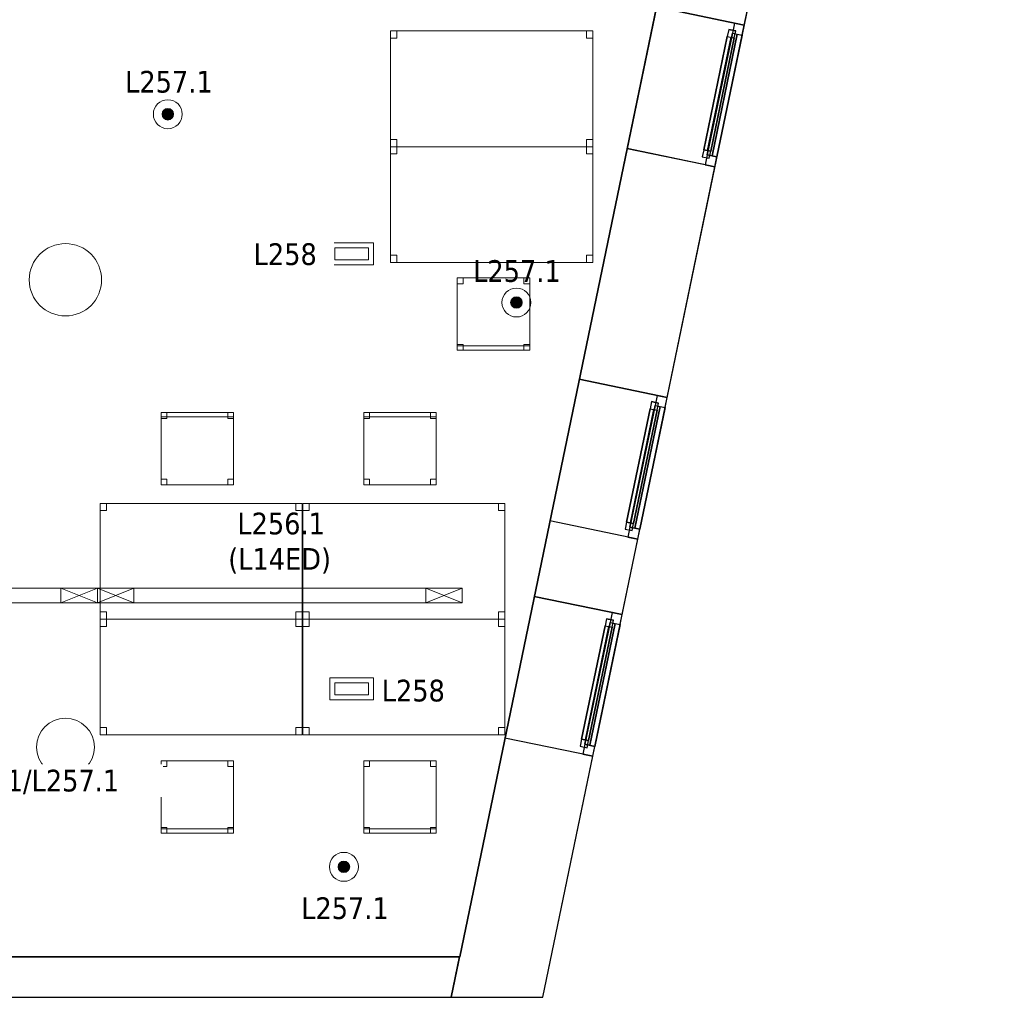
# Model space of a CAD drawing. Header units: metres. Extents: x 397.7 to 427.5, y 12.7 to 28.4.
# Tile 134 of 145: x 420.7 to 427.5, y 12.8 to 19.6. Entities that reach past the tile are written whole.
import ezdxf

# ---------------------------------------------------------------- set-up
doc = ezdxf.new("R2010")
doc.units = ezdxf.units.M
doc.layers.add('01_CARPINTERIA', color=5, linetype='Continuous', lineweight=25, true_color=0x0000ff)
doc.layers.add('01_SUELOS', color=7, linetype='Continuous', lineweight=25, true_color=0x007f00)
for name, color, linetype, lineweight in [('02_MOBILIARIO', 7, 'Continuous', 18), ('A-COLS-____-MCUT', 7, 'Continuous', 18), ('A-COLS-____-OTLN', 7, 'Continuous', 18), ('A-DETL-____-MBND', 7, 'Continuous', 18), ('A-DETL-GENF-OTLN', 7, 'Continuous', 18), ('A-GENM-____-OTLN', 7, 'Continuous', 18), ('A-WALL-____-MCUT', 7, 'Continuous', 25), ('A-WALL-____-OTLN', 7, 'Continuous', 25), ('E-LITE-____-IDEN', 7, 'Continuous', 30), ('E-LITE-EQPM-IDEN', 7, 'Continuous', 30)]:
    doc.layers.add(name, color=color, linetype=linetype, lineweight=lineweight)
doc.styles.add('Tahoma_4', font='tahoma.ttf', dxfattribs={"height": 0.15})

# ---------------------------------------------------------------- blocks, each defined once
blk = doc.blocks.new('Family - Taula 140X80_P2-152718-05_ENLLUMENAT_P2')
at = {"layer": 'A-DETL-____-MBND', "color": 253, "true_color": 0xaaaaaa}
for p, q in [((0, 0), (0, 0.8001)), ((0, 0.8001), (1.3973, 0.8001)), ((1.3973, 0.8001), (0, 0.8001)), ((0, 0.8001), (0, 0)), ((0, 0.7501), (0, 0.8001)), ((0, 0.8001), (0.0437, 0.8001)), ((0.0437, 0.8001), (0, 0.8001)), ((0, 0.8001), (0, 0.7501)), ((0.0437, 0.7501), (0, 0.7501)), ((0, 0.7501), (0.0437, 0.7501)), ((0.0437, 0.8001), (0.0437, 0.7501)), ((0.0437, 0.7501), (0.0437, 0.8001)), ((1.3536, 0.7501), (1.3536, 0.8001)), ((1.3536, 0.8001), (1.3973, 0.8001)), ((1.3973, 0.8001), (1.3536, 0.8001)), ((1.3536, 0.8001), (1.3536, 0.7501)), ((1.3973, 0.7501), (1.3536, 0.7501)), ((1.3536, 0.7501), (1.3973, 0.7501)), ((1.3973, 0.8001), (1.3973, 0)), ((1.3973, 0), (1.3973, 0.8001)), ((1.3973, 0.8001), (1.3973, 0.7501)), ((1.3973, 0.7501), (1.3973, 0.8001)), ((0, 0), (0, 0.05)), ((0, 0.05), (0.0437, 0.05)), ((0.0437, 0.05), (0, 0.05)), ((0, 0.05), (0, 0)), ((1.3973, 0), (0, 0)), ((0, 0), (1.3973, 0)), ((0.0437, 0), (0, 0)), ((0, 0), (0.0437, 0)), ((0.0437, 0.05), (0.0437, 0)), ((0.0437, 0), (0.0437, 0.05)), ((1.3536, 0), (1.3536, 0.05)), ((1.3536, 0.05), (1.3973, 0.05)), ((1.3973, 0.05), (1.3536, 0.05)), ((1.3536, 0.05), (1.3536, 0)), ((1.3973, 0), (1.3536, 0)), ((1.3536, 0), (1.3973, 0)), ((1.3973, 0.05), (1.3973, 0)), ((1.3973, 0), (1.3973, 0.05))]:
    blk.add_line(p, q, dxfattribs=at)
blk = doc.blocks.new('Family - Mur P2-152758-05_ENLLUMENAT_P2')
at = {"layer": 'A-WALL-____-MCUT', "color": 253, "true_color": 0xaaaaaa}
for p, q in [((25.4738, 0.28), (0.0555, 0.28)), ((25.4158, 0), (25.4738, 0.28)), ((0, 0), (25.4158, 0))]:
    blk.add_line(p, q, dxfattribs=at)
at = {"layer": 'A-WALL-____-OTLN', "color": 253, "true_color": 0xaaaaaa}
for p, q in [((25.4738, 0.28), (0.0555, 0.28)), ((25.4158, 0), (25.4738, 0.28)), ((0, 0), (25.4158, 0))]:
    blk.add_line(p, q, dxfattribs=at)
at = {"layer": 'A-WALL-____-OTLN', "color": 253, "lineweight": 18, "true_color": 0xaaaaaa}
blk.add_line((0, 0), (25.4158, 0), dxfattribs=at)
blk = doc.blocks.new('Family - LONDR55-XX_ZZ-ARQ-CAA-M3D-Londres55-152793-05_ENLLUMENAT_P2')
at = {"layer": '01_SUELOS', "color": 9, "true_color": 0xaad4aa}
for p, q in [((25.4191, 0), (28.5137, 14.9476)), ((28.5137, 14.9476), (25.4191, 0)), ((0, 0), (25.4191, 0)), ((25.4191, 0), (0, 0))]:
    blk.add_line(p, q, dxfattribs=at)
blk = doc.blocks.new('Family - Taula 140X80_P2-152821-05_ENLLUMENAT_P2')
at = {"layer": 'A-DETL-____-MBND', "color": 253, "true_color": 0xaaaaaa}
for p, q in [((0, 0.8001), (1.3973, 0.8001)), ((0, 0), (0, 0.8001)), ((1.3973, 0.8001), (0, 0.8001)), ((0, 0.8001), (0, 0)), ((0, 0.8001), (0.0437, 0.8001)), ((0, 0.7501), (0, 0.8001)), ((0.0437, 0.8001), (0, 0.8001)), ((0, 0.8001), (0, 0.7501)), ((0.0437, 0.7501), (0, 0.7501)), ((0, 0.7501), (0.0437, 0.7501)), ((0.0437, 0.8001), (0.0437, 0.7501)), ((0.0437, 0.7501), (0.0437, 0.8001)), ((1.3536, 0.8001), (1.3973, 0.8001)), ((1.3536, 0.7501), (1.3536, 0.8001)), ((1.3973, 0.8001), (1.3536, 0.8001)), ((1.3536, 0.8001), (1.3536, 0.7501)), ((1.3973, 0.7501), (1.3536, 0.7501)), ((1.3536, 0.7501), (1.3973, 0.7501)), ((1.3973, 0.8001), (1.3973, 0)), ((1.3973, 0), (1.3973, 0.8001)), ((1.3973, 0.8001), (1.3973, 0.7501)), ((1.3973, 0.7501), (1.3973, 0.8001)), ((0, 0.05), (0.0437, 0.05)), ((0, 0), (0, 0.05)), ((0.0437, 0.05), (0, 0.05)), ((0, 0.05), (0, 0)), ((0.0437, 0), (0, 0)), ((0, 0), (0.0437, 0)), ((0, 0), (1.3973, 0)), ((0.0437, 0.05), (0.0437, 0)), ((0.0437, 0), (0.0437, 0.05)), ((1.3536, 0.05), (1.3973, 0.05)), ((1.3536, 0), (1.3536, 0.05)), ((1.3973, 0.05), (1.3536, 0.05)), ((1.3536, 0.05), (1.3536, 0)), ((1.3973, 0), (1.3536, 0)), ((1.3536, 0), (1.3973, 0)), ((1.3973, 0.05), (1.3973, 0)), ((1.3973, 0), (1.3973, 0.05)), ((1.3973, 0), (0, 0))]:
    blk.add_line(p, q, dxfattribs=at)
blk = doc.blocks.new('Forma directa - LONDR55-XX_ZZ-ARQ-CAA-M3D-Londres55-152736-05_ENLLUMENAT_P2')
at = {"layer": '01_CARPINTERIA', "color": 161, "true_color": 0xaaaaff}
for p, q in [((0.07, 0.07), (0, 0.07)), ((0, 0.07), (0, 0)), ((0.07, 0.07), (0, 0.07)), ((0, 0.07), (0, 0)), ((0.1, 0.1), (0.05, 0.1)), ((0.05, 0.1), (0.05, 0.05)), ((0.1, 0.1), (0.05, 0.1)), ((0.05, 0.1), (0.05, 0.05)), ((0.07, 0.07), (0.93, 0.07)), ((0.93, 0.07), (0.07, 0.07)), ((0.07, 0.07), (0.07, 0)), ((0.07, 0), (0.07, 0.07)), ((0.07, 0), (0.07, 0.07)), ((0.07, 0.07), (0.07, 0)), ((0.1, 0.1), (0.9, 0.1)), ((0.9, 0.1), (0.1, 0.1)), ((0.1, 0.1), (0.1, 0.05)), ((0.1, 0.05), (0.1, 0.1)), ((0.1, 0.05), (0.1, 0.1)), ((0.1, 0.1), (0.1, 0.05)), ((0.9, 0.075), (0.1, 0.075)), ((0.9, 0.075), (0.1, 0.075)), ((0.9, 0.1), (0.9, 0.05)), ((0.9, 0.1), (0.9, 0.05)), ((0.95, 0.1), (0.9, 0.1)), ((0.9, 0.1), (0.9, 0.05)), ((0.95, 0.1), (0.9, 0.1)), ((0.9, 0.1), (0.9, 0.05)), ((0.93, 0.07), (0.93, 0)), ((0.93, 0.07), (0.93, 0)), ((1, 0.07), (0.93, 0.07)), ((0.93, 0.07), (0.93, 0)), ((1, 0.07), (0.93, 0.07)), ((0.93, 0.07), (0.93, 0)), ((0.95, 0.05), (0.95, 0.1)), ((0.95, 0.1), (0.95, 0.05)), ((1, 0), (1, 0.07)), ((1, 0.07), (1, 0)), ((0, 0), (0.07, 0)), ((0.05, 0.05), (0.1, 0.05)), ((0.05, 0.05), (0.1, 0.05)), ((0.93, 0.035), (0.07, 0.035)), ((0.07, 0.035), (0.93, 0.035)), ((0.07, 0), (0.93, 0)), ((0.93, 0), (0.07, 0)), ((0.1, 0.05), (0.9, 0.05)), ((0.9, 0.05), (0.1, 0.05)), ((0.9, 0.05), (0.95, 0.05)), ((0.9, 0.05), (0.95, 0.05)), ((0.93, 0), (1, 0)), ((0.93, 0), (1, 0)), ((0, 0), (0.07, 0))]:
    blk.add_line(p, q, dxfattribs=at)
blk = doc.blocks.new('Forma directa - Finestra P2-152838-05_ENLLUMENAT_P2')
at = {"xscale": 1.00000002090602, "yscale": 1.00000002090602, "zscale": 1.00000002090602}
blk.add_blockref('Forma directa - LONDR55-XX_ZZ-ARQ-CAA-M3D-Londres55-152736-05_ENLLUMENAT_P2', (0, 0), dxfattribs=at)
blk = doc.blocks.new('Family - Taula 140X80_P2-152856-05_ENLLUMENAT_P2')
at = {"layer": 'A-DETL-____-MBND', "color": 253, "true_color": 0xaaaaaa}
for p, q in [((0, 0), (0, 0.8001)), ((0, 0.8001), (1.3973, 0.8001)), ((1.3973, 0.8001), (0, 0.8001)), ((0, 0.8001), (0, 0)), ((0, 0.7501), (0, 0.8001)), ((0, 0.8001), (0.0437, 0.8001)), ((0.0437, 0.8001), (0, 0.8001)), ((0, 0.8001), (0, 0.7501)), ((0.0437, 0.7501), (0, 0.7501)), ((0, 0.7501), (0.0437, 0.7501)), ((0.0437, 0.8001), (0.0437, 0.7501)), ((0.0437, 0.7501), (0.0437, 0.8001)), ((1.3536, 0.7501), (1.3536, 0.8001)), ((1.3536, 0.8001), (1.3973, 0.8001)), ((1.3973, 0.8001), (1.3536, 0.8001)), ((1.3536, 0.8001), (1.3536, 0.7501)), ((1.3973, 0.7501), (1.3536, 0.7501)), ((1.3536, 0.7501), (1.3973, 0.7501)), ((1.3973, 0.8001), (1.3973, 0)), ((1.3973, 0), (1.3973, 0.8001)), ((1.3973, 0.8001), (1.3973, 0.7501)), ((1.3973, 0.7501), (1.3973, 0.8001)), ((0, 0), (0, 0.05)), ((0, 0.05), (0.0437, 0.05)), ((0.0437, 0.05), (0, 0.05)), ((0, 0.05), (0, 0)), ((1.3973, 0), (0, 0)), ((0, 0), (1.3973, 0)), ((0.0437, 0), (0, 0)), ((0, 0), (0.0437, 0)), ((0.0437, 0.05), (0.0437, 0)), ((0.0437, 0), (0.0437, 0.05)), ((1.3536, 0), (1.3536, 0.05)), ((1.3536, 0.05), (1.3973, 0.05)), ((1.3973, 0.05), (1.3536, 0.05)), ((1.3536, 0.05), (1.3536, 0)), ((1.3973, 0), (1.3536, 0)), ((1.3536, 0), (1.3973, 0)), ((1.3973, 0.05), (1.3973, 0)), ((1.3973, 0), (1.3973, 0.05))]:
    blk.add_line(p, q, dxfattribs=at)
blk = doc.blocks.new('Family - Taula 140X80_P2-152891-05_ENLLUMENAT_P2')
at = {"layer": 'A-DETL-____-MBND', "color": 253, "true_color": 0xaaaaaa}
for p, q in [((0, 0.8001), (0.0437, 0.8001)), ((0, 0.7501), (0, 0.8001)), ((0.0437, 0.8001), (0, 0.8001)), ((0, 0.8001), (0, 0.7501)), ((0, 0.8001), (1.3973, 0.8001)), ((0, 0), (0, 0.8001)), ((1.3973, 0.8001), (0, 0.8001)), ((0, 0.8001), (0, 0)), ((0.0437, 0.7501), (0, 0.7501)), ((0, 0.7501), (0.0437, 0.7501)), ((0.0437, 0.8001), (0.0437, 0.7501)), ((0.0437, 0.7501), (0.0437, 0.8001)), ((1.3536, 0.8001), (1.3973, 0.8001)), ((1.3536, 0.7501), (1.3536, 0.8001)), ((1.3973, 0.8001), (1.3536, 0.8001)), ((1.3536, 0.8001), (1.3536, 0.7501)), ((1.3973, 0.7501), (1.3536, 0.7501)), ((1.3536, 0.7501), (1.3973, 0.7501)), ((1.3973, 0.8001), (1.3973, 0)), ((1.3973, 0), (1.3973, 0.8001)), ((1.3973, 0.8001), (1.3973, 0.7501)), ((1.3973, 0.7501), (1.3973, 0.8001)), ((0, 0.05), (0.0437, 0.05)), ((0, 0), (0, 0.05)), ((0.0437, 0.05), (0, 0.05)), ((0, 0.05), (0, 0)), ((0, 0), (1.3973, 0)), ((0.0437, 0), (0, 0)), ((0, 0), (0.0437, 0)), ((0.0437, 0.05), (0.0437, 0)), ((0.0437, 0), (0.0437, 0.05)), ((1.3536, 0.05), (1.3973, 0.05)), ((1.3536, 0), (1.3536, 0.05)), ((1.3973, 0.05), (1.3536, 0.05)), ((1.3536, 0.05), (1.3536, 0)), ((1.3973, 0), (1.3536, 0)), ((1.3536, 0), (1.3973, 0)), ((1.3973, 0.05), (1.3973, 0)), ((1.3973, 0), (1.3973, 0.05)), ((1.3973, 0), (0, 0))]:
    blk.add_line(p, q, dxfattribs=at)
blk = doc.blocks.new('Family - Cadira d_Oficina_P2-152893-05_ENLLUMENAT_P2')
at = {"layer": 'A-DETL-____-MBND', "color": 253, "true_color": 0xaaaaaa}
for p, q in [((0, 0.46), (0, 0.5)), ((0, 0.5), (0.04, 0.5)), ((0.04, 0.5), (0, 0.5)), ((0, 0.5), (0, 0.46)), ((0, 0.47), (0, 0.5)), ((0, 0.5), (0.5, 0.5)), ((0.5, 0.5), (0, 0.5)), ((0, 0.5), (0, 0.47)), ((0, 0), (0, 0.5)), ((0, 0.5), (0.5, 0.5)), ((0.5, 0.5), (0, 0.5)), ((0, 0.5), (0, 0)), ((0.04, 0.5), (0.04, 0.46)), ((0.04, 0.46), (0.04, 0.5)), ((0.46, 0.46), (0.46, 0.5)), ((0.46, 0.5), (0.5, 0.5)), ((0.5, 0.5), (0.46, 0.5)), ((0.46, 0.5), (0.46, 0.46)), ((0.5, 0.5), (0.5, 0.46)), ((0.5, 0.46), (0.5, 0.5)), ((0.5, 0.5), (0.5, 0.47)), ((0.5, 0.47), (0.5, 0.5)), ((0.5, 0.5), (0.5, 0)), ((0.5, 0), (0.5, 0.5)), ((0.5, 0.47), (0, 0.47)), ((0, 0.47), (0.5, 0.47)), ((0.04, 0.46), (0, 0.46)), ((0, 0.46), (0.04, 0.46)), ((0.5, 0.46), (0.46, 0.46)), ((0.46, 0.46), (0.5, 0.46)), ((0, 0), (0, 0.04)), ((0, 0.04), (0.04, 0.04)), ((0.04, 0.04), (0, 0.04)), ((0, 0.04), (0, 0)), ((0.5, 0), (0, 0)), ((0.04, 0), (0, 0)), ((0, 0), (0.04, 0)), ((0.04, 0.04), (0.04, 0)), ((0.04, 0), (0.04, 0.04)), ((0.46, 0), (0.46, 0.04)), ((0.46, 0.04), (0.5, 0.04)), ((0.5, 0.04), (0.46, 0.04)), ((0.46, 0.04), (0.46, 0)), ((0.5, 0), (0.46, 0)), ((0.46, 0), (0.5, 0)), ((0.5, 0.04), (0.5, 0)), ((0.5, 0), (0.5, 0.04)), ((0, 0), (0.5, 0))]:
    blk.add_line(p, q, dxfattribs=at)
blk = doc.blocks.new('Family - Cadira d_Oficina_P2-152897-05_ENLLUMENAT_P2')
at = {"layer": 'A-DETL-____-MBND', "color": 253, "true_color": 0xaaaaaa}
for p, q in [((0, 0.5), (0.5, 0.5)), ((0, 0), (0, 0.5)), ((0.5, 0.5), (0, 0.5)), ((0, 0.5), (0, 0)), ((0, 0.46), (0, 0.5)), ((0, 0.5), (0.04, 0.5)), ((0.04, 0.5), (0, 0.5)), ((0, 0.5), (0, 0.46)), ((0.04, 0.5), (0.04, 0.46)), ((0.04, 0.46), (0.04, 0.5)), ((0.46, 0.46), (0.46, 0.5)), ((0.46, 0.5), (0.5, 0.5)), ((0.5, 0.5), (0.46, 0.5)), ((0.46, 0.5), (0.46, 0.46)), ((0.5, 0.5), (0.5, 0)), ((0.5, 0), (0.5, 0.5)), ((0.5, 0.5), (0.5, 0.46)), ((0.5, 0.46), (0.5, 0.5)), ((0.04, 0.46), (0, 0.46)), ((0, 0.46), (0.04, 0.46)), ((0.5, 0.46), (0.46, 0.46)), ((0.46, 0.46), (0.5, 0.46)), ((0, 0), (0, 0.04)), ((0, 0.04), (0.04, 0.04)), ((0.04, 0.04), (0, 0.04)), ((0, 0.04), (0, 0)), ((0, 0), (0, 0.03)), ((0, 0.03), (0.5, 0.03)), ((0.5, 0.03), (0, 0.03)), ((0, 0.03), (0, 0)), ((0, 0), (0.5, 0)), ((0.04, 0), (0, 0)), ((0, 0), (0.04, 0)), ((0.5, 0), (0, 0)), ((0, 0), (0.5, 0)), ((0.04, 0.04), (0.04, 0)), ((0.04, 0), (0.04, 0.04)), ((0.46, 0), (0.46, 0.04)), ((0.46, 0.04), (0.5, 0.04)), ((0.5, 0.04), (0.46, 0.04)), ((0.46, 0.04), (0.46, 0)), ((0.5, 0), (0.46, 0)), ((0.5, 0.04), (0.5, 0)), ((0.5, 0), (0.5, 0.04)), ((0.5, 0.03), (0.5, 0)), ((0.5, 0), (0.5, 0.03)), ((0.5, 0), (0, 0)), ((0.46, 0), (0.5, 0))]:
    blk.add_line(p, q, dxfattribs=at)
blk = doc.blocks.new('Family - Cadira d_Oficina_P2-152935-05_ENLLUMENAT_P2')
at = {"layer": 'A-DETL-____-MBND', "color": 253, "true_color": 0xaaaaaa}
for p, q in [((0, 0.46), (0, 0.5)), ((0, 0.5), (0.04, 0.5)), ((0.04, 0.5), (0, 0.5)), ((0, 0.5), (0, 0.46)), ((0, 0.5), (0.5, 0.5)), ((0, 0), (0, 0.5)), ((0.5, 0.5), (0, 0.5)), ((0, 0.5), (0, 0)), ((0.04, 0.5), (0.04, 0.46)), ((0.04, 0.46), (0.04, 0.5)), ((0.46, 0.46), (0.46, 0.5)), ((0.46, 0.5), (0.5, 0.5)), ((0.5, 0.5), (0.46, 0.5)), ((0.46, 0.5), (0.46, 0.46)), ((0.5, 0.5), (0.5, 0.46)), ((0.5, 0.46), (0.5, 0.5)), ((0.5, 0.5), (0.5, 0)), ((0.5, 0), (0.5, 0.5)), ((0.04, 0.46), (0, 0.46)), ((0, 0.46), (0.04, 0.46)), ((0.5, 0.46), (0.46, 0.46)), ((0.46, 0.46), (0.5, 0.46)), ((0, 0), (0, 0.04)), ((0, 0.04), (0.04, 0.04)), ((0.04, 0.04), (0, 0.04)), ((0, 0.04), (0, 0)), ((0, 0), (0, 0.03)), ((0, 0.03), (0.5, 0.03)), ((0.5, 0.03), (0, 0.03)), ((0, 0.03), (0, 0)), ((0.04, 0), (0, 0)), ((0, 0), (0.04, 0)), ((0.5, 0), (0, 0)), ((0, 0), (0.5, 0)), ((0, 0), (0.5, 0)), ((0.04, 0.04), (0.04, 0)), ((0.04, 0), (0.04, 0.04)), ((0.46, 0), (0.46, 0.04)), ((0.46, 0.04), (0.5, 0.04)), ((0.5, 0.04), (0.46, 0.04)), ((0.46, 0.04), (0.46, 0)), ((0.5, 0), (0.46, 0)), ((0.5, 0.04), (0.5, 0)), ((0.5, 0), (0.5, 0.04)), ((0.5, 0.03), (0.5, 0)), ((0.5, 0), (0.5, 0.03)), ((0.5, 0), (0, 0)), ((0.46, 0), (0.5, 0))]:
    blk.add_line(p, q, dxfattribs=at)
blk = doc.blocks.new('Family - Taula 140X80_P2-153006-05_ENLLUMENAT_P2')
at = {"layer": 'A-DETL-____-MBND', "color": 253, "true_color": 0xaaaaaa}
for p, q in [((0, 0.8001), (1.3973, 0.8001)), ((0, 0), (0, 0.8001)), ((1.3973, 0.8001), (0, 0.8001)), ((0, 0.8001), (0, 0)), ((0, 0.8001), (0.0437, 0.8001)), ((0, 0.7501), (0, 0.8001)), ((0.0437, 0.8001), (0, 0.8001)), ((0, 0.8001), (0, 0.7501)), ((0.0437, 0.7501), (0, 0.7501)), ((0, 0.7501), (0.0437, 0.7501)), ((0.0437, 0.8001), (0.0437, 0.7501)), ((0.0437, 0.7501), (0.0437, 0.8001)), ((1.3536, 0.8001), (1.3973, 0.8001)), ((1.3536, 0.7501), (1.3536, 0.8001)), ((1.3973, 0.8001), (1.3536, 0.8001)), ((1.3536, 0.8001), (1.3536, 0.7501)), ((1.3973, 0.7501), (1.3536, 0.7501)), ((1.3536, 0.7501), (1.3973, 0.7501)), ((1.3973, 0.8001), (1.3973, 0)), ((1.3973, 0), (1.3973, 0.8001)), ((1.3973, 0.8001), (1.3973, 0.7501)), ((1.3973, 0.7501), (1.3973, 0.8001)), ((0, 0.05), (0.0437, 0.05)), ((0, 0), (0, 0.05)), ((0.0437, 0.05), (0, 0.05)), ((0, 0.05), (0, 0)), ((0.0437, 0), (0, 0)), ((0, 0), (0.0437, 0)), ((0, 0), (1.3973, 0)), ((0.0437, 0.05), (0.0437, 0)), ((0.0437, 0), (0.0437, 0.05)), ((1.3536, 0.05), (1.3973, 0.05)), ((1.3536, 0), (1.3536, 0.05)), ((1.3973, 0.05), (1.3536, 0.05)), ((1.3536, 0.05), (1.3536, 0)), ((1.3973, 0), (1.3536, 0)), ((1.3536, 0), (1.3973, 0)), ((1.3973, 0.05), (1.3973, 0)), ((1.3973, 0), (1.3973, 0.05)), ((1.3973, 0), (0, 0))]:
    blk.add_line(p, q, dxfattribs=at)
blk = doc.blocks.new('Family - Pilar P2-153054-05_ENLLUMENAT_P2')
at = {"layer": 'A-COLS-____-MCUT', "color": 253, "true_color": 0xaaaaaa}
for start, end in [(360, 180), (180, 360)]:
    blk.add_arc((0.25, 0.25), 0.25, start, end, dxfattribs=at)
at = {"layer": 'A-COLS-____-OTLN', "color": 253, "true_color": 0xaaaaaa}
for start, end in [(360, 180), (180, 360)]:
    blk.add_arc((0.25, 0.25), 0.25, start, end, dxfattribs=at)
blk = doc.blocks.new('Forma directa - Finestra P2-153057-05_ENLLUMENAT_P2')
at = {"xscale": 1.00000002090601, "yscale": 1.00000002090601, "zscale": 1.00000002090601}
blk.add_blockref('Forma directa - LONDR55-XX_ZZ-ARQ-CAA-M3D-Londres55-152736-05_ENLLUMENAT_P2', (0, 0), dxfattribs=at)
blk = doc.blocks.new('Family - Taula 140X80_P2-153068-05_ENLLUMENAT_P2')
at = {"layer": 'A-DETL-____-MBND', "color": 253, "true_color": 0xaaaaaa}
for p, q in [((0, 0.7501), (0, 0.8001)), ((0, 0.8001), (0.0437, 0.8001)), ((0.0437, 0.8001), (0, 0.8001)), ((0, 0.8001), (0, 0.7501)), ((0, 0), (0, 0.8001)), ((0, 0.8001), (1.3973, 0.8001)), ((1.3973, 0.8001), (0, 0.8001)), ((0, 0.8001), (0, 0)), ((0.0437, 0.7501), (0, 0.7501)), ((0, 0.7501), (0.0437, 0.7501)), ((0.0437, 0.8001), (0.0437, 0.7501)), ((0.0437, 0.7501), (0.0437, 0.8001)), ((1.3536, 0.7501), (1.3536, 0.8001)), ((1.3536, 0.8001), (1.3973, 0.8001)), ((1.3973, 0.8001), (1.3536, 0.8001)), ((1.3536, 0.8001), (1.3536, 0.7501)), ((1.3973, 0.7501), (1.3536, 0.7501)), ((1.3536, 0.7501), (1.3973, 0.7501)), ((1.3973, 0.8001), (1.3973, 0)), ((1.3973, 0), (1.3973, 0.8001)), ((1.3973, 0.8001), (1.3973, 0.7501)), ((1.3973, 0.7501), (1.3973, 0.8001)), ((0, 0), (0, 0.05)), ((0, 0.05), (0.0437, 0.05)), ((0.0437, 0.05), (0, 0.05)), ((0, 0.05), (0, 0)), ((1.3973, 0), (0, 0)), ((0, 0), (1.3973, 0)), ((0.0437, 0), (0, 0)), ((0, 0), (0.0437, 0)), ((0.0437, 0.05), (0.0437, 0)), ((0.0437, 0), (0.0437, 0.05)), ((1.3536, 0), (1.3536, 0.05)), ((1.3536, 0.05), (1.3973, 0.05)), ((1.3973, 0.05), (1.3536, 0.05)), ((1.3536, 0.05), (1.3536, 0)), ((1.3973, 0), (1.3536, 0)), ((1.3536, 0), (1.3973, 0)), ((1.3973, 0.05), (1.3973, 0)), ((1.3973, 0), (1.3973, 0.05))]:
    blk.add_line(p, q, dxfattribs=at)
blk = doc.blocks.new('Family - Pilar P2-153097-05_ENLLUMENAT_P2')
at = {"layer": 'A-COLS-____-MCUT', "color": 253, "true_color": 0xaaaaaa}
for start, end in [(360, 180), (180, 360)]:
    blk.add_arc((0.2, 0.2), 0.2, start, end, dxfattribs=at)
at = {"layer": 'A-COLS-____-OTLN', "color": 253, "true_color": 0xaaaaaa}
for start, end in [(360, 180), (180, 360)]:
    blk.add_arc((0.2, 0.2), 0.2, start, end, dxfattribs=at)
blk = doc.blocks.new('Family - Façana sur-est P2-153170-05_ENLLUMENAT_P2')
at = {"layer": 'A-WALL-____-MCUT', "color": 253, "true_color": 0xaaaaaa}
for p, q in [((1.7013, 0.62), (-0.1285, 0.62)), ((-0.1285, 0.62), (0, 0)), ((1.7013, 0), (1.7013, 0.62)), ((2.7013, 0.62), (2.7013, 0)), ((3.2335, 0.62), (2.7013, 0.62)), ((3.2335, 0), (3.2335, 0.62)), ((4.2335, 0.62), (4.2335, 0)), ((5.8612, 0.62), (4.2335, 0.62)), ((5.8612, 0), (5.8612, 0.62)), ((6.8612, 0.62), (6.8612, 0)), ((0, 0), (1.7013, 0)), ((2.7013, 0), (3.2335, 0)), ((4.2335, 0), (5.8612, 0)), ((6.8612, 0), (7.404, 0))]:
    blk.add_line(p, q, dxfattribs=at)
at = {"layer": 'A-WALL-____-OTLN', "color": 253, "true_color": 0xaaaaaa}
for p, q in [((15.5857, 0.62), (-0.1285, 0.62)), ((-0.1285, 0.62), (0, 0)), ((1.7013, 0), (1.7013, 0.62)), ((2.7013, 0.62), (1.7013, 0.62)), ((2.7013, 0), (2.7013, 0.62)), ((3.2335, 0), (3.2335, 0.62)), ((4.2335, 0.62), (3.2335, 0.62)), ((4.2335, 0), (4.2335, 0.62)), ((5.8612, 0), (5.8612, 0.62)), ((6.8612, 0.62), (5.8612, 0.62)), ((6.8612, 0), (6.8612, 0.62)), ((0, 0), (15.7141, 0)), ((5.8612, 0), (6.8612, 0)), ((1.7013, 0), (2.7013, 0)), ((3.2335, 0), (4.2335, 0))]:
    blk.add_line(p, q, dxfattribs=at)
at = {"layer": 'A-WALL-____-OTLN', "color": 253, "lineweight": 18, "true_color": 0xaaaaaa}
blk.add_line((0, 0), (15.7141, 0), dxfattribs=at)
blk = doc.blocks.new('Family - Vano finestra P2-153174-05_ENLLUMENAT_P2')
at = {"layer": 'A-GENM-____-OTLN', "color": 253, "true_color": 0xaaaaaa}
for p, q in [((425.0759, 19.6848), (424.8729, 18.7056)), ((424.8729, 18.7056), (425.0759, 19.6848)), ((425.683, 19.559), (425.0759, 19.6848)), ((425.0759, 19.6848), (425.683, 19.559)), ((425.48, 18.5798), (425.683, 19.559)), ((425.683, 19.559), (425.48, 18.5798)), ((424.8729, 18.7056), (425.48, 18.5798)), ((424.8729, 18.7056), (425.48, 18.5798))]:
    blk.add_line(p, q, dxfattribs=at)
blk = doc.blocks.new('Family - Vano finestra P2-153176-05_ENLLUMENAT_P2')
at = {"layer": 'A-GENM-____-OTLN', "color": 253, "true_color": 0xaaaaaa}
for p, q in [((424.5426, 17.1118), (424.3397, 16.1326)), ((424.3397, 16.1326), (424.5426, 17.1118)), ((425.1497, 16.986), (424.5426, 17.1118)), ((424.5426, 17.1118), (425.1497, 16.986)), ((424.9468, 16.0068), (425.1497, 16.986)), ((425.1497, 16.986), (424.9468, 16.0068)), ((424.3397, 16.1326), (424.9468, 16.0068)), ((424.3397, 16.1326), (424.9468, 16.0068))]:
    blk.add_line(p, q, dxfattribs=at)
blk = doc.blocks.new('Family - Vano finestra P2-153178-05_ENLLUMENAT_P2')
at = {"layer": 'A-GENM-____-OTLN', "color": 253, "true_color": 0xaaaaaa}
for p, q in [((424.2317, 15.6115), (424.0288, 14.6323)), ((424.0288, 14.6323), (424.2317, 15.6115)), ((424.8388, 15.4857), (424.2317, 15.6115)), ((424.2317, 15.6115), (424.8388, 15.4857)), ((424.6359, 14.5065), (424.8388, 15.4857)), ((424.8388, 15.4857), (424.6359, 14.5065)), ((424.0288, 14.6323), (424.6359, 14.5065)), ((424.0288, 14.6323), (424.6359, 14.5065))]:
    blk.add_line(p, q, dxfattribs=at)
blk = doc.blocks.new('Forma directa - Finestra P2-153223-05_ENLLUMENAT_P2')
at = {"xscale": 1.00000002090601, "yscale": 1.00000002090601, "zscale": 1.00000002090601}
blk.add_blockref('Forma directa - LONDR55-XX_ZZ-ARQ-CAA-M3D-Londres55-152736-05_ENLLUMENAT_P2', (0, 0), dxfattribs=at)
blk = doc.blocks.new('Family - Cadira d_Oficina_P2-153233-05_ENLLUMENAT_P2')
at = {"layer": 'A-DETL-____-MBND', "color": 253, "true_color": 0xaaaaaa}
for p, q in [((0, 0.5), (0.5, 0.5)), ((0, 0), (0, 0.5)), ((0.5, 0.5), (0, 0.5)), ((0, 0.5), (0, 0)), ((0, 0.46), (0, 0.5)), ((0, 0.5), (0.04, 0.5)), ((0.04, 0.5), (0, 0.5)), ((0, 0.5), (0, 0.46)), ((0.04, 0.5), (0.04, 0.46)), ((0.04, 0.46), (0.04, 0.5)), ((0.46, 0.46), (0.46, 0.5)), ((0.46, 0.5), (0.5, 0.5)), ((0.5, 0.5), (0.46, 0.5)), ((0.46, 0.5), (0.46, 0.46)), ((0.5, 0.5), (0.5, 0)), ((0.5, 0), (0.5, 0.5)), ((0.5, 0.5), (0.5, 0.46)), ((0.5, 0.46), (0.5, 0.5)), ((0.04, 0.46), (0, 0.46)), ((0, 0.46), (0.04, 0.46)), ((0.5, 0.46), (0.46, 0.46)), ((0.46, 0.46), (0.5, 0.46)), ((0, 0), (0, 0.04)), ((0, 0.04), (0.04, 0.04)), ((0.04, 0.04), (0, 0.04)), ((0, 0.04), (0, 0)), ((0, 0), (0, 0.03)), ((0, 0.03), (0.5, 0.03)), ((0.5, 0.03), (0, 0.03)), ((0, 0.03), (0, 0)), ((0, 0), (0.5, 0)), ((0, 0), (0.5, 0)), ((0.04, 0), (0, 0)), ((0, 0), (0.04, 0)), ((0.04, 0.04), (0.04, 0)), ((0.04, 0), (0.04, 0.04)), ((0.46, 0), (0.46, 0.04)), ((0.46, 0.04), (0.5, 0.04)), ((0.5, 0.04), (0.46, 0.04)), ((0.46, 0.04), (0.46, 0)), ((0.5, 0.04), (0.5, 0)), ((0.5, 0), (0.5, 0.04)), ((0.5, 0.03), (0.5, 0)), ((0.5, 0), (0.5, 0.03)), ((0.5, 0), (0, 0)), ((0.5, 0), (0, 0)), ((0.5, 0), (0.46, 0)), ((0.46, 0), (0.5, 0))]:
    blk.add_line(p, q, dxfattribs=at)
blk = doc.blocks.new('Family - Cadira d_Oficina_P2-153283-05_ENLLUMENAT_P2')
at = {"layer": 'A-DETL-____-MBND', "color": 253, "true_color": 0xaaaaaa}
for p, q in [((0, 0), (0, 0.5)), ((0, 0.5), (0.5, 0.5)), ((0.5, 0.5), (0, 0.5)), ((0, 0.5), (0, 0)), ((0, 0.47), (0, 0.5)), ((0, 0.5), (0.5, 0.5)), ((0.5, 0.5), (0, 0.5)), ((0, 0.5), (0, 0.47)), ((0, 0.46), (0, 0.5)), ((0, 0.5), (0.04, 0.5)), ((0.04, 0.5), (0, 0.5)), ((0, 0.5), (0, 0.46)), ((0.04, 0.5), (0.04, 0.46)), ((0.04, 0.46), (0.04, 0.5)), ((0.46, 0.46), (0.46, 0.5)), ((0.46, 0.5), (0.5, 0.5)), ((0.5, 0.5), (0.46, 0.5)), ((0.46, 0.5), (0.46, 0.46)), ((0.5, 0.5), (0.5, 0)), ((0.5, 0), (0.5, 0.5)), ((0.5, 0.5), (0.5, 0.47)), ((0.5, 0.47), (0.5, 0.5)), ((0.5, 0.5), (0.5, 0.46)), ((0.5, 0.46), (0.5, 0.5)), ((0.5, 0.47), (0, 0.47)), ((0, 0.47), (0.5, 0.47)), ((0.04, 0.46), (0, 0.46)), ((0, 0.46), (0.04, 0.46)), ((0.5, 0.46), (0.46, 0.46)), ((0.46, 0.46), (0.5, 0.46)), ((0, 0), (0, 0.04)), ((0, 0.04), (0.04, 0.04)), ((0.04, 0.04), (0, 0.04)), ((0, 0.04), (0, 0)), ((0.5, 0), (0, 0)), ((0.04, 0), (0, 0)), ((0, 0), (0.04, 0)), ((0.04, 0.04), (0.04, 0)), ((0.04, 0), (0.04, 0.04)), ((0.46, 0), (0.46, 0.04)), ((0.46, 0.04), (0.5, 0.04)), ((0.5, 0.04), (0.46, 0.04)), ((0.46, 0.04), (0.46, 0)), ((0.5, 0), (0.46, 0)), ((0.46, 0), (0.5, 0)), ((0.5, 0.04), (0.5, 0)), ((0.5, 0), (0.5, 0.04)), ((0, 0), (0.5, 0))]:
    blk.add_line(p, q, dxfattribs=at)
blk = doc.blocks.new('LONDR55-XX_ZZ-ARQ-CAA-M3D-Londres55_ifc-1-05_ENLLUMENAT_P2')
at = {"layer": '01_CARPINTERIA', "color": 253, "lineweight": 18, "true_color": 0xaaaaaa}
for name, p, rotation in [('Forma directa - Finestra P2-153223-05_ENLLUMENAT_P2', (425.48, 18.5798), 78.29179146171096), ('Forma directa - Finestra P2-153057-05_ENLLUMENAT_P2', (424.9468, 16.0068), 78.29179146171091), ('Forma directa - Finestra P2-152838-05_ENLLUMENAT_P2', (424.6359, 14.5065), 78.29179146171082)]:
    blk.add_blockref(name, p, dxfattribs=dict(at, rotation=rotation))
at = {"layer": '01_SUELOS', "color": 253, "lineweight": 18, "true_color": 0xaaaaaa}
blk.add_blockref('Family - LONDR55-XX_ZZ-ARQ-CAA-M3D-Londres55-152793-05_ENLLUMENAT_P2', (398.2971, 13.1206), dxfattribs=at)
at = {"layer": '02_MOBILIARIO', "color": 253, "lineweight": 18, "true_color": 0xaaaaaa}
for name, p in [('Family - Taula 140X80_P2-152891-05_ENLLUMENAT_P2', (423.2391, 18.7193)), ('Family - Taula 140X80_P2-153068-05_ENLLUMENAT_P2', (423.2391, 17.9193)), ('Family - Cadira d_Oficina_P2-153233-05_ENLLUMENAT_P2', (423.6998, 17.312)), ('Family - Cadira d_Oficina_P2-152893-05_ENLLUMENAT_P2', (421.6535, 16.3816)), ('Family - Cadira d_Oficina_P2-153283-05_ENLLUMENAT_P2', (423.0535, 16.3816)), ('Family - Taula 140X80_P2-152821-05_ENLLUMENAT_P2', (421.2315, 15.4543)), ('Family - Taula 140X80_P2-153006-05_ENLLUMENAT_P2', (422.6315, 15.4543)), ('Family - Taula 140X80_P2-152856-05_ENLLUMENAT_P2', (421.2315, 14.6542)), ('Family - Taula 140X80_P2-152718-05_ENLLUMENAT_P2', (422.6315, 14.6542)), ('Family - Cadira d_Oficina_P2-152897-05_ENLLUMENAT_P2', (421.6535, 13.9751)), ('Family - Cadira d_Oficina_P2-152935-05_ENLLUMENAT_P2', (423.0535, 13.9751))]:
    blk.add_blockref(name, p, dxfattribs=at)
at = {"layer": 'A-COLS-____-OTLN', "color": 253, "lineweight": 18, "true_color": 0xaaaaaa}
for name, p in [('Family - Pilar P2-153054-05_ENLLUMENAT_P2', (420.742, 17.5495)), ('Family - Pilar P2-153097-05_ENLLUMENAT_P2', (420.792, 14.3695))]:
    blk.add_blockref(name, p, dxfattribs=at)
at = {"layer": 'A-GENM-____-OTLN', "color": 253, "lineweight": 18, "true_color": 0xaaaaaa}
for name in ['Family - Vano finestra P2-153174-05_ENLLUMENAT_P2', 'Family - Vano finestra P2-153176-05_ENLLUMENAT_P2', 'Family - Vano finestra P2-153178-05_ENLLUMENAT_P2']:
    blk.add_blockref(name, (0, 0), dxfattribs=at)
at = {"layer": 'A-WALL-____-OTLN', "color": 253, "lineweight": 18, "true_color": 0xaaaaaa, "rotation": 78.29179146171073}
blk.add_blockref('Family - Façana sur-est P2-153170-05_ENLLUMENAT_P2', (424.2907, 12.8406), dxfattribs=at)
at = {"layer": 'A-WALL-____-OTLN', "color": 253, "lineweight": 18, "true_color": 0xaaaaaa}
blk.add_blockref('Family - Mur P2-152758-05_ENLLUMENAT_P2', (398.2417, 12.8406), dxfattribs=at)
blk = doc.blocks.new('ZYR_06_02_05 LLuminària Suspesa - L 14 ED-850681-05_ENLLUMENAT_P2')
at = {"layer": 'A-DETL-GENF-OTLN', "color": 92, "true_color": 0x00c400}
for p, q in [((-1.26, 0.05), (1.26, 0.05)), ((-1.26, -0.05), (-1.26, 0.05)), ((-1.26, -0.05), (-1.008, 0.05)), ((-1.26, 0.05), (-1.008, -0.05)), ((-1.008, 0.05), (-1.008, -0.05)), ((1.008, 0.05), (1.008, -0.05)), ((1.008, -0.05), (1.26, 0.05)), ((1.008, 0.05), (1.26, -0.05)), ((1.26, 0.05), (1.26, -0.05)), ((1.26, -0.05), (-1.26, -0.05))]:
    blk.add_line(p, q, dxfattribs=at)
blk = doc.blocks.new('ZYR_06_02_02 Down Superficie - L 03 D-V2-05_ENLLUMENAT_P2')
at = {"layer": 'A-DETL-GENF-OTLN', "true_color": 0x00c400}
blk.add_hatch(color=92, dxfattribs=at).paths.add_polyline_path([(0, -0.04), (0.0104, -0.0386), (0.02, -0.0346), (0.0283, -0.0283), (0.0346, -0.02), (0.0386, -0.0104), (0.04, 0), (0.0386, 0.0104), (0.0346, 0.02), (0.0283, 0.0283), (0.02, 0.0346), (0.0104, 0.0386), (0, 0.04), (-0.0104, 0.0386), (-0.02, 0.0346), (-0.0283, 0.0283), (-0.0346, 0.02), (-0.0386, 0.0104), (-0.04, 0), (-0.0386, -0.0104), (-0.0346, -0.02), (-0.0283, -0.0283), (-0.02, -0.0346), (-0.0104, -0.0386)])
at = {"layer": 'A-DETL-GENF-OTLN', "color": 92, "true_color": 0x00c400}
for radius in [0.1, 0.04]:
    blk.add_circle((0, 0), radius, dxfattribs=at)
for start, end in [(360, 180), (180, 360)]:
    blk.add_arc((0, 0), 0.04, start, end, dxfattribs=at)
blk = doc.blocks.new('ZYR_06_03 Emer Sostre Rect - 01 Emergencia Superficie 01-829055-05_ENLLUMENAT_P2')
at = {"layer": 'A-DETL-GENF-OTLN', "color": 6, "true_color": 0xff00ff}
for p, q in [((-0.15, 0.075), (0.15, 0.075)), ((-0.15, -0.075), (-0.15, 0.075)), ((0.15, 0.075), (0.15, -0.075)), ((-0.1157, 0.0407), (0.1157, 0.0407)), ((-0.1157, -0.0407), (-0.1157, 0.0407)), ((0.1157, 0.0407), (0.1157, -0.0407)), ((0.1157, -0.0407), (-0.1157, -0.0407)), ((0.15, -0.075), (-0.15, -0.075))]:
    blk.add_line(p, q, dxfattribs=at)

msp = doc.modelspace()

# ---------------------------------------------------------------- block references
at = {"lineweight": 5}
msp.add_blockref('LONDR55-XX_ZZ-ARQ-CAA-M3D-Londres55_ifc-1-05_ENLLUMENAT_P2', (0, 0), dxfattribs=at)
at = {"layer": 'A-DETL-GENF-OTLN', "color": 92, "true_color": 0x00c400}
for p in [(421.6994, 18.9437), (424.1083, 17.6423), (422.916, 13.7423)]:
    msp.add_blockref('ZYR_06_02_02 Down Superficie - L 03 D-V2-05_ENLLUMENAT_P2', p, dxfattribs=at)
at = {"layer": 'A-DETL-GENF-OTLN', "color": 6, "true_color": 0xff00ff}
for p in [(422.97, 17.9788), (422.97, 14.9724)]:
    msp.add_blockref('ZYR_06_03 Emer Sostre Rect - 01 Emergencia Superficie 01-829055-05_ENLLUMENAT_P2', p, dxfattribs=at)
at = {"layer": 'A-DETL-GENF-OTLN', "color": 92, "true_color": 0x00c400, "rotation": 180}
for p in [(419.9532, 15.618), (422.4732, 15.618)]:
    msp.add_blockref('ZYR_06_02_05 LLuminària Suspesa - L 14 ED-850681-05_ENLLUMENAT_P2', p, dxfattribs=at)

# ---------------------------------------------------------------- texts
at = {"layer": 'E-LITE-EQPM-IDEN', "char_height": 0.15, "attachment_point": 1, "style": 'Tahoma_4'}
for s, insert, width in [('L257.1', (421.4044, 19.2432), 0.721519), ('L257.1', (423.8091, 17.9351), 0.721519), ('L256.1', (422.1798, 16.1901), 0.721519), ('(L14ED)', (422.117, 15.9454), 0.869831), ('L257.1', (422.621, 13.5319), 0.721519)]:
    msp.add_mtext(s, dxfattribs=dict(at, insert=insert, width=width))

# ---------------------------------------------------------------- next in the draw order: texts
at = {"layer": 'E-LITE-____-IDEN', "char_height": 0.15, "attachment_point": 1, "style": 'Tahoma_4', "bg_fill": 3, "box_fill_scale": 1.25, "bg_fill_color": 256, "bg_fill_true_color": 13158600, "bg_fill_transparency": 0}
for s, insert, width in [('L258', (422.2924, 18.0517), 0.517088), ('L258', (423.1774, 15.0354), 0.517088), ('L256.1/L257.1', (420.0934, 14.4134), 1.535232)]:
    msp.add_mtext(s, dxfattribs=dict(at, insert=insert, width=width))

doc.saveas('drawing.dxf')
